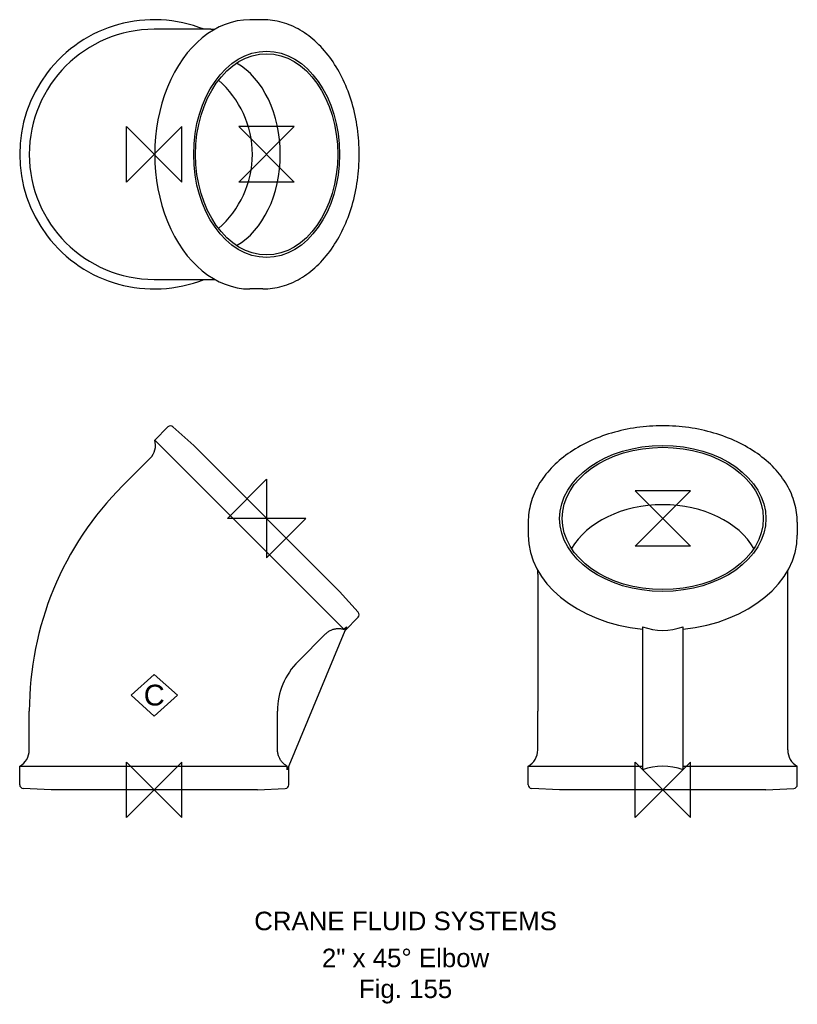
# Model space of a CAD drawing. Extents: x -36 to 174, y -58 to 208.
import ezdxf

# ---------------------------------------------------------------- set-up
doc = ezdxf.new("R2010")
doc.units = 0
doc.header["$MEASUREMENT"] = 0
doc.layers.get('0').update_dxf_attribs({"linetype": 'CONTINUOUS'})
for name, color, linetype in [('DETAIL', 2, 'CONTINUOUS'), ('ORIGIN', 6, 'CONTINUOUS'), ('SYMBOL', 3, 'CONTINUOUS')]:
    doc.layers.add(name, color=color, linetype=linetype)
doc.layers.add('TEXT', color=7, linetype='CONTINUOUS', lineweight=13)
doc.styles.add('fastrack', font='ARIAL.TTF')

# ---------------------------------------------------------------- blocks, each defined once
blk = doc.blocks.new('ZPO')
at = {"layer": 'ORIGIN'}
for p, q in [((-20, 20), (20, -20)), ((20, 20), (-20, -20)), ((-20, -20), (-20, 20)), ((20, -20), (20, 20))]:
    blk.add_line(p, q, dxfattribs=at)
blk = doc.blocks.new('C Symbol')
at = {"layer": 'SYMBOL'}
for p, q in [((-10, 0), (0, 9)), ((0, 9), (10, 0)), ((0, -9), (-10, 0)), ((10, 0), (0, -9))]:
    blk.add_line(p, q, dxfattribs=at)
at = {"layer": 'SYMBOL', "insert": (0, 0), "char_height": 9, "attachment_point": 5, "style": 'fastrack'}
blk.add_mtext('C', dxfattribs=at)

msp = doc.modelspace()

# ---------------------------------------------------------------- linework, layer by layer
at = {"layer": 'DETAIL'}
for p, q in [((29.41, 208.23), (25.87, 208.23)), ((15.33, 205.63), (0, 205.63)), ((15.33, 205.63), (16.32, 205.63)), ((0, 138.03), (15.33, 138.03)), ((15.33, 138.03), (16.32, 138.03)), ((29.41, 135.43), (25.87, 135.43)), ((3.67, 98.13), (0.13, 94.59)), ((10.67, 93.11), (5.05, 98.17)), ((51.31, 43.41), (0.13, 94.59)), ((10.67, 93.11), (50.12, 53.65)), ((-8.57, 82.22), (-1.13, 89.65)), ((101.14, 72.39), (101.14, 68.85)), ((173.94, 72.39), (173.94, 68.85)), ((103.74, 58.32), (103.74, 59.3)), ((171.34, 58.32), (171.34, 59.3)), ((103.74, 58.32), (103.74, 21.3)), ((171.34, 21.3), (171.34, 58.32)), ((50.12, 53.65), (55.18, 48.03)), ((55.15, 46.65), (51.61, 43.11)), ((52.03, 44.12), (35.98, 5.39)), ((51.31, 43.41), (52.03, 44.12)), ((132.04, 44.12), (132.04, 5.39)), ((143.04, 5.39), (143.04, 44.12)), ((38.91, 34.74), (46.35, 42.17)), ((-33.8, 10.79), (-33.8, 21.3)), ((33.35, 10.79), (33.35, 21.3)), ((103.74, 10.79), (103.74, 21.3)), ((171.34, 10.79), (171.34, 21.3)), ((-36.4, 6.4), (35.98, 6.4)), ((-36.4, 1.39), (-36.4, 6.4)), ((35.98, 5.39), (35.98, 6.4)), ((36.4, 1.39), (36.4, 6.4)), ((101.14, 6.4), (132.04, 6.4)), ((101.14, 1.39), (101.14, 6.4)), ((143.04, 6.4), (173.94, 6.4)), ((173.94, 1.39), (173.94, 6.4)), ((-27.9, 0), (-35.45, 0.4)), ((27.9, 0), (-27.9, 0)), ((27.9, 0), (35.45, 0.4)), ((109.64, 0), (102.09, 0.4)), ((165.44, 0), (109.64, 0)), ((165.44, 0), (173, 0.4))]:
    msp.add_line(p, q, dxfattribs=at)
at = {"layer": 'DETAIL', "flags": 128}
for points in [[(29.41, 135.43), (30.06, 135.45), (30.71, 135.48), (31.35, 135.54), (32, 135.61), (32.64, 135.72), (33.29, 135.84), (33.93, 135.99), (34.56, 136.15), (35.2, 136.34), (35.82, 136.55), (36.45, 136.79), (37.07, 137.04), (37.68, 137.31), (38.29, 137.61), (38.9, 137.93), (39.49, 138.27), (40.08, 138.62), (40.67, 139), (41.24, 139.4), (41.81, 139.82), (42.37, 140.25), (42.92, 140.71), (43.47, 141.18), (44, 141.67), (44.53, 142.18), (45.04, 142.71), (45.55, 143.26), (46.05, 143.82), (46.53, 144.4), (47.01, 144.99), (47.47, 145.6), (47.92, 146.23), (48.37, 146.87), (48.8, 147.52), (49.22, 148.19), (49.62, 148.87), (50.02, 149.57), (50.4, 150.28), (50.77, 151), (51.13, 151.74), (51.47, 152.49), (51.8, 153.24), (52.12, 154.01), (52.42, 154.79), (52.71, 155.58), (52.98, 156.38), (53.25, 157.19), (53.49, 158.01), (53.73, 158.83), (53.95, 159.66), (54.15, 160.5), (54.34, 161.35), (54.51, 162.2), (54.67, 163.06), (54.82, 163.92), (54.95, 164.79), (55.06, 165.66), (55.16, 166.54), (55.25, 167.41), (55.32, 168.29), (55.37, 169.18), (55.41, 170.06), (55.43, 170.95), (55.44, 171.83), (55.43, 172.72), (55.41, 173.61), (55.37, 174.49), (55.32, 175.37), (55.25, 176.25), (55.16, 177.13), (55.06, 178.01), (54.95, 178.88), (54.82, 179.75), (54.67, 180.61), (54.51, 181.47), (54.34, 182.32), (54.15, 183.17), (53.95, 184.01), (53.73, 184.84), (53.49, 185.66), (53.25, 186.48), (52.98, 187.29), (52.71, 188.09), (52.42, 188.87), (52.12, 189.65), (51.8, 190.42), (51.47, 191.18), (51.13, 191.93), (50.77, 192.66), (50.4, 193.39), (50.02, 194.1), (49.62, 194.79), (49.22, 195.48), (48.8, 196.15), (48.37, 196.8), (47.92, 197.44), (47.47, 198.07), (47.01, 198.68), (46.53, 199.27), (46.05, 199.85), (45.55, 200.41), (45.04, 200.96), (44.53, 201.48), (44, 201.99), (43.47, 202.49), (42.92, 202.96), (42.37, 203.42), (41.81, 203.85), (41.24, 204.27), (40.67, 204.67), (40.08, 205.04), (39.49, 205.4), (38.9, 205.74), (38.29, 206.06), (37.68, 206.35), (37.07, 206.63), (36.45, 206.88), (35.82, 207.12), (35.2, 207.33), (34.56, 207.52), (33.93, 207.68), (33.29, 207.83), (32.64, 207.95), (32, 208.05), (31.35, 208.13), (30.71, 208.19), (30.06, 208.22), (29.41, 208.23)], [(173.94, 72.39), (173.93, 73.04), (173.9, 73.69), (173.84, 74.34), (173.76, 74.98), (173.66, 75.63), (173.54, 76.27), (173.39, 76.91), (173.22, 77.55), (173.04, 78.18), (172.82, 78.81), (172.59, 79.43), (172.34, 80.05), (172.06, 80.67), (171.77, 81.28), (171.45, 81.88), (171.11, 82.48), (170.75, 83.07), (170.37, 83.65), (169.98, 84.23), (169.56, 84.79), (169.12, 85.36), (168.67, 85.91), (168.2, 86.45), (167.7, 86.99), (167.19, 87.51), (166.67, 88.03), (166.12, 88.53), (165.56, 89.03), (164.98, 89.52), (164.39, 89.99), (163.78, 90.46), (163.15, 90.91), (162.51, 91.35), (161.86, 91.78), (161.19, 92.2), (160.5, 92.61), (159.81, 93), (159.1, 93.38), (158.37, 93.75), (157.64, 94.11), (156.89, 94.45), (156.13, 94.78), (155.36, 95.1), (154.58, 95.4), (153.79, 95.69), (153, 95.97), (152.19, 96.23), (151.37, 96.48), (150.55, 96.71), (149.71, 96.93), (148.87, 97.13), (148.03, 97.32), (147.18, 97.5), (146.32, 97.66), (145.46, 97.8), (144.59, 97.93), (143.72, 98.05), (142.84, 98.15), (141.96, 98.23), (141.08, 98.3), (140.2, 98.35), (139.31, 98.39), (138.43, 98.42), (137.54, 98.42), (136.66, 98.42), (135.77, 98.39), (134.89, 98.35), (134, 98.3), (133.12, 98.23), (132.24, 98.15), (131.37, 98.05), (130.5, 97.93), (129.63, 97.8), (128.77, 97.66), (127.91, 97.5), (127.06, 97.32), (126.21, 97.13), (125.37, 96.93), (124.54, 96.71), (123.71, 96.48), (122.9, 96.23), (122.09, 95.97), (121.29, 95.69), (120.5, 95.4), (119.72, 95.1), (118.95, 94.78), (118.2, 94.45), (117.45, 94.11), (116.71, 93.75), (115.99, 93.38), (115.28, 93), (114.58, 92.61), (113.9, 92.2), (113.23, 91.78), (112.58, 91.35), (111.93, 90.91), (111.31, 90.46), (110.7, 89.99), (110.1, 89.52), (109.53, 89.03), (108.96, 88.53), (108.42, 88.03), (107.89, 87.51), (107.38, 86.99), (106.89, 86.45), (106.42, 85.91), (105.96, 85.36), (105.53, 84.79), (105.11, 84.23), (104.71, 83.65), (104.33, 83.07), (103.98, 82.48), (103.64, 81.88), (103.32, 81.28), (103.02, 80.67), (102.75, 80.05), (102.49, 79.43), (102.26, 78.81), (102.05, 78.18), (101.86, 77.55), (101.69, 76.91), (101.55, 76.27), (101.42, 75.63), (101.32, 74.98), (101.24, 74.34), (101.19, 73.69), (101.15, 73.04), (101.14, 72.39)], [(46.35, 42.17), (46.5, 42.32), (46.67, 42.46), (46.85, 42.6), (47.03, 42.74), (47.22, 42.87), (47.42, 42.98), (47.62, 43.09), (47.82, 43.18), (48.01, 43.27), (48.22, 43.34), (48.43, 43.41), (48.65, 43.47), (48.87, 43.52), (49.1, 43.56), (49.32, 43.59), (49.55, 43.61), (49.76, 43.62), (49.98, 43.62), (50.19, 43.61), (50.42, 43.59), (50.64, 43.56), (50.87, 43.52), (51.09, 43.47), (51.31, 43.41)], [(35.98, 6.4), (35.78, 6.51), (35.59, 6.64), (35.4, 6.77), (35.22, 6.9), (35.05, 7.05), (34.89, 7.2), (34.74, 7.35), (34.59, 7.51), (34.45, 7.68), (34.31, 7.86), (34.18, 8.05), (34.06, 8.24), (33.94, 8.44), (33.84, 8.64), (33.75, 8.83), (33.67, 9.03), (33.6, 9.24), (33.53, 9.45), (33.48, 9.68), (33.43, 9.9), (33.39, 10.13), (33.37, 10.35), (33.35, 10.57), (33.35, 10.79)]]:
    msp.add_lwpolyline(points, dxfattribs=at)
at = {"layer": 'DETAIL'}
for centre, radius, start, end in [((0, 171.83), 36.4, 68.2132, 291.7868), ((0, 171.83), 33.8, 90, 270), ((0, 171.83), 26.53, 0, 49.0498), ((0, 171.83), 26.53, 310.9502, 0), ((4.38, 97.42), 1, 48, 135), ((-4.67, 93.19), 5, 315, 16.3146), ((52.35, 21.3), 86.15, 135, 180), ((54.44, 47.36), 1, 315, 42), ((52.35, 21.3), 19, 135, 180), ((-38.8, 10.79), 5, 298.6854, 0), ((98.74, 10.79), 5, 298.6854, 0), ((176.34, 10.79), 5, 180, 241.3146), ((-35.4, 1.39), 1, 180, 267), ((35.4, 1.39), 1, 273, 0), ((102.14, 1.39), 1, 180, 267), ((172.94, 1.39), 1, 273, 0)]:
    msp.add_arc(centre, radius, start, end, dxfattribs=at)
for centre, major_axis, ratio, start_param, end_param in [((25.87, 171.83), (0, 36.4), 0.707107, 0, 3.141593), ((15.33, 171.83), (0, 26.53), 0.707107, 4.711505, 5.904607), ((15.33, 171.83), (0, -26.53), 0.707107, 0.378579, 1.569912), ((137.54, 58.32), (-26.53, 0), 0.707107, 4.712389, 5.904607), ((137.54, 58.32), (26.53, 0), 0.707107, 0.378579, 1.570796), ((137.54, 68.85), (-36.4, 0), 0.707107, 0, 1.419116), ((137.54, 68.85), (36.4, 0), 0.707107, 4.864069, 6.283185), ((137.54, 130.99), (0, -87.88), 0.414214, 6.131505, 6.434865), ((137.54, -81.48), (0, -87.88), 0.414214, 2.989913, 3.293272)]:
    msp.add_ellipse(centre, major_axis=major_axis, ratio=ratio, start_param=start_param, end_param=end_param, dxfattribs=at)
for centre, major_axis in [((30.39, 171.83), (0, -27.9)), ((30.39, 171.83), (0, -27.2)), ((137.54, 73.38), (-27.9, 0)), ((137.54, 73.38), (-27.2, 0))]:
    msp.add_ellipse(centre, major_axis=major_axis, ratio=0.707107, dxfattribs=at)

# ---------------------------------------------------------------- block references
at = {"xscale": 0.625, "yscale": 0.625, "zscale": 0.625}
msp.add_blockref('C Symbol', (0, 25.58), dxfattribs=at)
at = {"layer": 'ORIGIN', "xscale": 0.375, "yscale": 0.375, "zscale": 0.375}
for p in [(0, 171.83), (0, 0), (137.54, 0)]:
    msp.add_blockref('ZPO', p, dxfattribs=at)
at = {"layer": 'ORIGIN', "zscale": 0.375}
for p, xscale, yscale, rotation in [((30.39, 171.83), 0.375, 0.375, 90), ((30.39, 73.38), 0.3750000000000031, 0.3750000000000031, 315), ((137.54, 73.38), 0.375, 0.375, 90)]:
    msp.add_blockref('ZPO', p, dxfattribs=dict(at, xscale=xscale, yscale=yscale, rotation=rotation))

# ---------------------------------------------------------------- texts
at = {"layer": 'TEXT', "char_height": 5, "attachment_point": 2, "style": 'fastrack'}
for s, insert in [('CRANE FLUID SYSTEMS', (67.98, -32.94)), ('\\A1;2" x 45%%D Elbow\\PFig. 155', (67.98, -42.94))]:
    msp.add_mtext(s, dxfattribs=dict(at, insert=insert))

doc.saveas('drawing.dxf')
